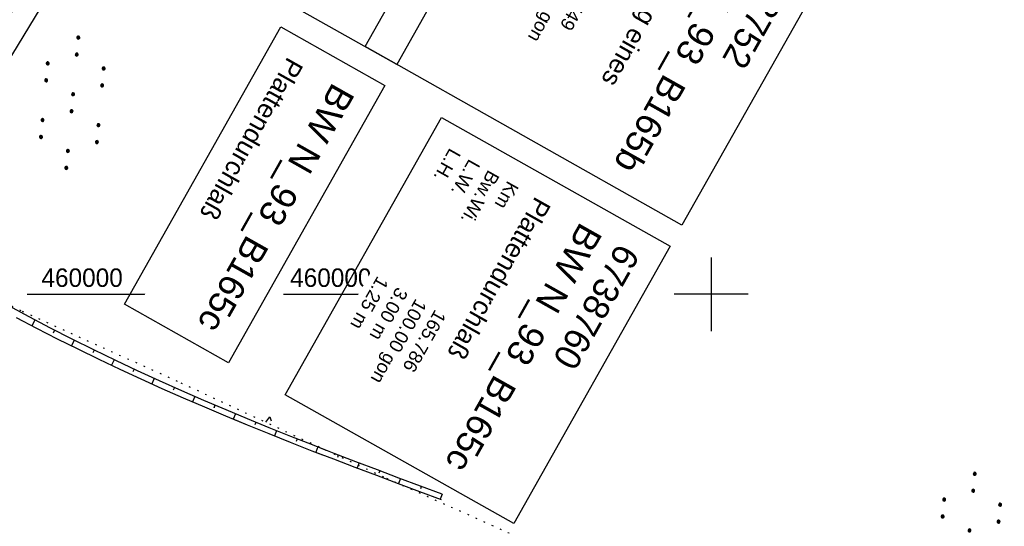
# Model space of a CAD drawing. Extents: x 509054 to 510069, y 459212 to 460305.
# Tile 62 of 66: x 509806 to 509940, y 459969 to 460037. Entities that reach past the tile are written whole.
import ezdxf

# ---------------------------------------------------------------- set-up
doc = ezdxf.new("R2010")
doc.units = 0
doc.header["$LTSCALE"] = 10
doc.header["$MEASUREMENT"] = 0
for name, pattern in [('AUSGEZOGEN', [0]), ('LT00', [0]), ('PUNKTX2_STR', [0.6, 0.1, -0.5])]:
    doc.linetypes.add(name, pattern=pattern)
doc.layers.get('0').update_dxf_attribs({"linetype": 'LT00'})
for name, color, linetype in [('--EK_BW_TEXT_A', 20, 'LT00'), ('--WASSER_GRENZE', 180, 'PUNKTX2_STR'), ('BW_TEXT_A', 20, 'AUSGEZOGEN'), ('BW_TEXT_B', 20, 'AUSGEZOGEN'), ('DFK_KATASTER', 250, 'LT00'), ('DFK_NUTZUNG', 250, 'LT00'), ('V109_BOESCH', 250, 'LT00'), ('V109_BOSCHUNG', 250, 'LT00'), ('V109_RASTER', 250, 'LT00'), ('V110_BOESCH', 250, 'LT00'), ('V110_BOSCHUNG', 250, 'LT00'), ('V110_RASTER', 250, 'LT00')]:
    doc.layers.add(name, color=color, linetype=linetype)
doc.styles.add('Beschrift', font='ARIAL.TTF')
doc.styles.get("Standard").update_dxf_attribs({"font": 'ARIAL.TTF'})

# ---------------------------------------------------------------- blocks, each defined once
blk = doc.blocks.new('SYMB7050')
at = {"color": 0, "linetype": 'ByBlock'}
blk.add_lwpolyline([(0, 0), (0, 0.093), (0.046, 0.058)], dxfattribs=at)
blk = doc.blocks.new('SYMB7110')
at = {"color": 0, "linetype": 'ByBlock'}
for p, q in [((-0.5, 0.360204), (-0.5, 0.399796)), ((-0.27, 0.360204), (-0.27, 0.399796)), ((0.27, 0.360204), (0.27, 0.399796)), ((0.5, 0.360204), (0.5, 0.399796)), ((-0.515, 0.392919), (-0.515, 0.367081)), ((-0.51, 0.362895), (-0.51, 0.397105)), ((-0.505, 0.399164), (-0.505, 0.360836)), ((-0.495, 0.399164), (-0.495, 0.360836)), ((-0.49, 0.362895), (-0.49, 0.397105)), ((-0.485, 0.392919), (-0.485, 0.367081)), ((-0.48, 0.379874), (-0.48, 0.380145)), ((-0.285, 0.392919), (-0.285, 0.367081)), ((-0.28, 0.362895), (-0.28, 0.397105)), ((-0.275, 0.399164), (-0.275, 0.360836)), ((-0.265, 0.399164), (-0.265, 0.360836)), ((-0.26, 0.362895), (-0.26, 0.397105)), ((-0.255, 0.392919), (-0.255, 0.367081)), ((-0.25, 0.379874), (-0.25, 0.380146)), ((0.255, 0.392919), (0.255, 0.367081)), ((0.26, 0.362895), (0.26, 0.397105)), ((0.265, 0.399164), (0.265, 0.360836)), ((0.275, 0.399164), (0.275, 0.360836)), ((0.28, 0.362895), (0.28, 0.397105)), ((0.285, 0.392919), (0.285, 0.367081)), ((0.29, 0.379874), (0.29, 0.380145)), ((0.485, 0.392919), (0.485, 0.367081)), ((0.49, 0.362895), (0.49, 0.397105)), ((0.495, 0.399164), (0.495, 0.360836)), ((0.505, 0.399164), (0.505, 0.360836)), ((0.51, 0.362895), (0.51, 0.397105)), ((0.515, 0.392919), (0.515, 0.367081)), ((0.52, 0.379874), (0.52, 0.380146)), ((-0.9, 0.012919), (-0.9, -0.012919)), ((-0.895, -0.017106), (-0.895, 0.017105)), ((-0.89, 0.019164), (-0.89, -0.019164)), ((-0.885, -0.019797), (-0.885, 0.019796)), ((-0.88, 0.019164), (-0.88, -0.019164)), ((-0.875, -0.017106), (-0.875, 0.017105)), ((-0.87, 0.012919), (-0.87, -0.012919)), ((-0.865, -0.000126), (-0.865, 0.000145)), ((-0.67, 0.012919), (-0.67, -0.012919)), ((-0.665, -0.017106), (-0.665, 0.017105)), ((-0.66, 0.019164), (-0.66, -0.019164)), ((-0.655, -0.019797), (-0.655, 0.019796)), ((-0.65, 0.019164), (-0.65, -0.019164)), ((-0.645, -0.017106), (-0.645, 0.017105)), ((-0.64, 0.012919), (-0.64, -0.012919)), ((-0.635, -0.000126), (-0.635, 0.000145)), ((-0.13, 0.012919), (-0.13, -0.012919)), ((-0.125, -0.017105), (-0.125, 0.017105)), ((-0.12, 0.019164), (-0.12, -0.019164)), ((-0.115, -0.019796), (-0.115, 0.019796)), ((-0.11, 0.019164), (-0.11, -0.019164)), ((-0.105, -0.017105), (-0.105, 0.017105)), ((-0.1, 0.012919), (-0.1, -0.012919)), ((-0.095, -0.000126), (-0.095, 0.000146)), ((0.1, 0.012919), (0.1, -0.012919)), ((0.105, -0.017105), (0.105, 0.017105)), ((0.11, 0.019164), (0.11, -0.019164)), ((0.115, -0.019796), (0.115, 0.019796)), ((0.12, 0.019164), (0.12, -0.019164)), ((0.125, -0.017105), (0.125, 0.017105)), ((0.13, 0.012919), (0.13, -0.012919)), ((0.135, -0.000126), (0.135, 0.000146)), ((0.64, 0.012919), (0.64, -0.012919)), ((0.645, -0.017105), (0.645, 0.017105)), ((0.65, 0.019164), (0.65, -0.019164)), ((0.655, -0.019796), (0.655, 0.019796)), ((0.66, 0.019164), (0.66, -0.019164)), ((0.665, -0.017105), (0.665, 0.017105)), ((0.67, 0.012919), (0.67, -0.012919)), ((0.675, -0.000126), (0.675, 0.000146)), ((0.87, 0.012919), (0.87, -0.012919)), ((0.875, -0.017105), (0.875, 0.017105)), ((0.88, 0.019164), (0.88, -0.019164)), ((0.885, -0.019796), (0.885, 0.019796)), ((0.89, 0.019164), (0.89, -0.019164)), ((0.895, -0.017105), (0.895, 0.017105)), ((0.9, 0.012919), (0.9, -0.012919)), ((0.905, -0.000126), (0.905, 0.000146)), ((-0.515, -0.367081), (-0.515, -0.392919)), ((-0.51, -0.397105), (-0.51, -0.362895)), ((-0.505, -0.360836), (-0.505, -0.399164)), ((-0.5, -0.399796), (-0.5, -0.360204)), ((-0.495, -0.360836), (-0.495, -0.399164)), ((-0.49, -0.397106), (-0.49, -0.362895)), ((-0.485, -0.367081), (-0.485, -0.392919)), ((-0.48, -0.380126), (-0.48, -0.379855)), ((-0.285, -0.367081), (-0.285, -0.392919)), ((-0.28, -0.397105), (-0.28, -0.362895)), ((-0.275, -0.360836), (-0.275, -0.399164)), ((-0.27, -0.399796), (-0.27, -0.360204)), ((-0.265, -0.360836), (-0.265, -0.399164)), ((-0.26, -0.397105), (-0.26, -0.362895)), ((-0.255, -0.367081), (-0.255, -0.392919)), ((-0.25, -0.380126), (-0.25, -0.379855)), ((0.255, -0.367081), (0.255, -0.392919)), ((0.26, -0.397105), (0.26, -0.362895)), ((0.265, -0.360836), (0.265, -0.399164)), ((0.27, -0.399796), (0.27, -0.360204)), ((0.275, -0.360836), (0.275, -0.399164)), ((0.28, -0.397105), (0.28, -0.362895)), ((0.285, -0.367081), (0.285, -0.392919)), ((0.29, -0.380126), (0.29, -0.379855)), ((0.485, -0.367081), (0.485, -0.392919)), ((0.49, -0.397105), (0.49, -0.362895)), ((0.495, -0.360836), (0.495, -0.399164)), ((0.5, -0.399796), (0.5, -0.360204)), ((0.505, -0.360836), (0.505, -0.399164)), ((0.51, -0.397105), (0.51, -0.362895)), ((0.515, -0.367081), (0.515, -0.392919)), ((0.52, -0.380126), (0.52, -0.379855))]:
    blk.add_line(p, q, dxfattribs=at)
for points in [[(-0.48, 0.38), (-0.481981, 0.388678), (-0.48753, 0.395637), (-0.49555, 0.399499), (-0.50445, 0.399499), (-0.51247, 0.395637), (-0.518019, 0.388678), (-0.52, 0.38), (-0.518019, 0.371322), (-0.51247, 0.364363), (-0.50445, 0.360501), (-0.49555, 0.360501), (-0.48753, 0.364363), (-0.481981, 0.371322), (-0.48, 0.38)], [(-0.25, 0.38), (-0.251981, 0.388678), (-0.25753, 0.395637), (-0.26555, 0.399499), (-0.27445, 0.399499), (-0.28247, 0.395637), (-0.288019, 0.388678), (-0.29, 0.38), (-0.288019, 0.371322), (-0.28247, 0.364363), (-0.27445, 0.360501), (-0.26555, 0.360501), (-0.25753, 0.364363), (-0.251981, 0.371322), (-0.25, 0.38)], [(0.29, 0.38), (0.288019, 0.388678), (0.28247, 0.395637), (0.27445, 0.399499), (0.26555, 0.399499), (0.25753, 0.395637), (0.251981, 0.388678), (0.25, 0.38), (0.251981, 0.371322), (0.25753, 0.364363), (0.26555, 0.360501), (0.27445, 0.360501), (0.28247, 0.364363), (0.288019, 0.371322), (0.29, 0.38)], [(0.52, 0.38), (0.518019, 0.388678), (0.51247, 0.395637), (0.50445, 0.399499), (0.495549, 0.399499), (0.48753, 0.395637), (0.481981, 0.388678), (0.48, 0.38), (0.481981, 0.371322), (0.48753, 0.364363), (0.495549, 0.360501), (0.50445, 0.360501), (0.51247, 0.364363), (0.518019, 0.371322), (0.52, 0.38)], [(-0.865, 0), (-0.866981, 0.008678), (-0.87253, 0.015637), (-0.88055, 0.019498), (-0.88945, 0.019498), (-0.89747, 0.015637), (-0.903019, 0.008678), (-0.905, 0)], [(-0.905, 0), (-0.903019, -0.008678), (-0.89747, -0.015637), (-0.88945, -0.019499), (-0.88055, -0.019499), (-0.87253, -0.015637), (-0.866981, -0.008678), (-0.865, 0)], [(-0.635, 0), (-0.636981, 0.008678), (-0.64253, 0.015637), (-0.65055, 0.019498), (-0.65945, 0.019498), (-0.66747, 0.015637), (-0.673019, 0.008678), (-0.675, 0)], [(-0.675, 0), (-0.673019, -0.008678), (-0.66747, -0.015637), (-0.65945, -0.019499), (-0.65055, -0.019499), (-0.64253, -0.015637), (-0.636981, -0.008678), (-0.635, 0)], [(-0.095, 0), (-0.096981, 0.008678), (-0.10253, 0.015637), (-0.11055, 0.019499), (-0.11945, 0.019499), (-0.12747, 0.015637), (-0.133019, 0.008678), (-0.135, 0)], [(-0.135, 0), (-0.133019, -0.008678), (-0.12747, -0.015637), (-0.11945, -0.019499), (-0.11055, -0.019499), (-0.10253, -0.015637), (-0.096981, -0.008678), (-0.095, 0)], [(0.135, 0), (0.133019, 0.008678), (0.12747, 0.015637), (0.11945, 0.019499), (0.11055, 0.019499), (0.10253, 0.015637), (0.096981, 0.008678), (0.095, 0)], [(0.095, 0), (0.096981, -0.008678), (0.10253, -0.015637), (0.11055, -0.019499), (0.11945, -0.019499), (0.12747, -0.015637), (0.133019, -0.008678), (0.135, 0)], [(0.675, 0), (0.673019, 0.008678), (0.66747, 0.015637), (0.65945, 0.019499), (0.65055, 0.019499), (0.64253, 0.015637), (0.636981, 0.008678), (0.635, 0)], [(0.635, 0), (0.636981, -0.008678), (0.64253, -0.015637), (0.65055, -0.019499), (0.65945, -0.019499), (0.66747, -0.015637), (0.673019, -0.008678), (0.675, 0)], [(0.905, 0), (0.903019, 0.008678), (0.89747, 0.015637), (0.88945, 0.019499), (0.88055, 0.019499), (0.87253, 0.015637), (0.866981, 0.008678), (0.865, 0)], [(0.865, 0), (0.866981, -0.008678), (0.87253, -0.015637), (0.88055, -0.019499), (0.88945, -0.019499), (0.89747, -0.015637), (0.903019, -0.008678), (0.905, 0)], [(-0.48, -0.38), (-0.481981, -0.371322), (-0.48753, -0.364363), (-0.49555, -0.360501), (-0.50445, -0.360501), (-0.51247, -0.364363), (-0.518019, -0.371322), (-0.52, -0.38), (-0.518019, -0.388678), (-0.51247, -0.395637), (-0.50445, -0.399499), (-0.49555, -0.399499), (-0.48753, -0.395637), (-0.481981, -0.388678), (-0.48, -0.38)], [(-0.25, -0.38), (-0.251981, -0.371322), (-0.25753, -0.364363), (-0.26555, -0.360501), (-0.27445, -0.360501), (-0.28247, -0.364363), (-0.288019, -0.371322), (-0.29, -0.38), (-0.288019, -0.388678), (-0.28247, -0.395637), (-0.27445, -0.399499), (-0.26555, -0.399499), (-0.25753, -0.395637), (-0.251981, -0.388678), (-0.25, -0.38)], [(0.29, -0.38), (0.288019, -0.371322), (0.28247, -0.364363), (0.27445, -0.360501), (0.26555, -0.360501), (0.25753, -0.364363), (0.251981, -0.371322), (0.25, -0.38), (0.251981, -0.388678), (0.25753, -0.395637), (0.26555, -0.399499), (0.27445, -0.399499), (0.28247, -0.395637), (0.288019, -0.388678), (0.29, -0.38)], [(0.52, -0.38), (0.518019, -0.371322), (0.51247, -0.364363), (0.50445, -0.360501), (0.495549, -0.360501), (0.48753, -0.364363), (0.481981, -0.371322), (0.48, -0.38), (0.481981, -0.388678), (0.48753, -0.395637), (0.495549, -0.399499), (0.50445, -0.399499), (0.51247, -0.395637), (0.518019, -0.388678), (0.52, -0.38)]]:
    blk.add_lwpolyline(points, dxfattribs=at)

msp = doc.modelspace()

# ---------------------------------------------------------------- linework, layer by layer
at = {"layer": '--WASSER_GRENZE', "ltscale": 0.2}
for p, q in [((509801.03, 460000.54), (509806.8, 459997.71)), ((509806.8, 459997.71), (509828.26, 459988.02)), ((509828.26, 459988.02), (509856.05, 459975.13)), ((509856.05, 459975.13), (509885.16, 459962.13))]:
    msp.add_line(p, q, dxfattribs=at)
at = {"layer": 'V109_BOESCH'}
for points in [[(509847.82, 459978.92), (509846.05, 459979.61), (509843.12, 459980.76), (509840.2, 459981.94), (509837.28, 459983.13), (509834.37, 459984.35), (509831.37, 459985.63), (509830.55, 459985.99)], [(509835.18, 459983.18), (509837.22, 459982.33), (509840.14, 459981.15), (509843.06, 459979.99), (509845.97, 459978.84), (509847.43, 459978.28)]]:
    msp.add_lwpolyline(points, dxfattribs=at)
at = {"layer": 'V109_BOSCHUNG'}
for p, q in [((509832.87, 459984.98), (509832.74, 459984.66)), ((509835.63, 459983.81), (509835.34, 459983.11)), ((509838.4, 459982.67), (509838.26, 459982.32)), ((509841.18, 459981.54), (509840.9, 459980.84)), ((509843.97, 459980.43), (509843.83, 459980.08)), ((509846.76, 459979.34), (509846.49, 459978.65))]:
    msp.add_line(p, q, dxfattribs=at)
at = {"layer": 'V109_RASTER'}
for p, q in [((509807.48, 460000), (509825.98, 460000)), ((509842.12, 460000), (509860.62, 460000))]:
    msp.add_line(p, q, dxfattribs=at)
at = {"layer": 'V110_BOESCH'}
for points in [[(509863.61, 459972.95), (509860.68, 459974.04), (509857.75, 459975.14), (509854.83, 459976.24), (509851.9, 459977.35), (509848.97, 459978.48), (509846.05, 459979.61), (509843.12, 459980.76), (509840.2, 459981.94), (509837.28, 459983.13), (509834.37, 459984.35), (509831.37, 459985.63), (509828.37, 459986.94), (509825.38, 459988.28), (509822.4, 459989.65), (509819.44, 459991.05), (509816.48, 459992.48), (509813.55, 459993.93), (509810.63, 459995.41), (509807.74, 459996.93), (509804.87, 459998.47)], [(509805.97, 459996.86), (509808.73, 459995.42), (509811.51, 459993.99), (509814.32, 459992.6), (509817.14, 459991.23), (509819.98, 459989.88), (509822.83, 459988.56), (509825.69, 459987.26), (509828.56, 459986), (509831.43, 459984.76), (509834.3, 459983.54), (509837.22, 459982.33), (509840.14, 459981.15), (509843.06, 459979.99), (509845.97, 459978.84), (509848.89, 459977.72), (509851.8, 459976.61), (509854.72, 459975.51), (509857.63, 459974.42), (509860.54, 459973.33), (509863.45, 459972.25)]]:
    msp.add_lwpolyline(points, dxfattribs=at)
at = {"layer": 'V110_BOSCHUNG'}
for p, q in [((509808.51, 459996.52), (509808.1, 459995.74)), ((509811.17, 459995.14), (509810.97, 459994.75)), ((509813.84, 459993.79), (509813.46, 459993.02)), ((509816.52, 459992.46), (509816.34, 459992.08)), ((509819.22, 459991.15), (509818.86, 459990.4)), ((509821.93, 459989.87), (509821.76, 459989.5)), ((509824.65, 459988.62), (509824.32, 459987.88)), ((509827.38, 459987.38), (509827.22, 459987.02)), ((509830.12, 459986.17), (509829.81, 459985.45)), ((509832.87, 459984.98), (509832.72, 459984.63)), ((509835.63, 459983.81), (509835.34, 459983.11)), ((509838.4, 459982.67), (509838.26, 459982.32)), ((509841.18, 459981.54), (509840.9, 459980.84)), ((509843.97, 459980.43), (509843.83, 459980.08)), ((509846.76, 459979.34), (509846.49, 459978.65)), ((509849.55, 459978.25), (509849.42, 459977.91)), ((509852.35, 459977.18), (509852.09, 459976.5)), ((509855.16, 459976.12), (509855.03, 459975.78)), ((509857.96, 459975.06), (509857.71, 459974.39)), ((509860.77, 459974.01), (509860.65, 459973.67)), ((509863.58, 459972.96), (509863.33, 459972.29))]:
    msp.add_line(p, q, dxfattribs=at)
at = {"layer": 'V110_RASTER'}
for p, q in [((509900, 460005), (509900, 459995)), ((509905, 460000), (509895, 460000))]:
    msp.add_line(p, q, dxfattribs=at)

# ---------------------------------------------------------------- block references
at = {"layer": 'DFK_KATASTER', "xscale": 10, "yscale": 10, "zscale": 10, "rotation": 322.6385399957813}
msp.add_blockref('SYMB7050', (509839.73, 459982.69), dxfattribs=at)
at = {"layer": 'DFK_NUTZUNG', "xscale": 10.00000000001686, "yscale": 10, "zscale": 10, "rotation": 264.7377100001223}
for p in [(509813.57, 460025.92), (509934.83, 459966.9)]:
    msp.add_blockref('SYMB7110', p, dxfattribs=at)

# ---------------------------------------------------------------- texts
at = {"layer": 'BW_TEXT_A', "insert": (509913.39, 460046.02), "char_height": 2, "attachment_point": 1, "rotation": 240.5925, "style": 'Beschrift', "bg_fill": 3, "box_fill_scale": 1.5, "bg_fill_color": 256, "bg_fill_transparency": 0}
msp.add_mtext('{\\Funir_o|c0;\\H1.75x;6738752\\fArial|b0|i0|c238|p34;\\H0.5714x;\\P\\H1.75x;BW N_93_B1\\fArial|b0|i0|c0|p34;65b\\fArial|b0|i0|c238|p34;\\W0.8;\\P\\H0.3714x;\\W1;\\P\\H1.924x;Überführung \\fArial|b0|i0|c0|p34;eines\\PFeldweges\\fArial|b0|i0|c238|p34;\\P\\H0.1999x;\\P\\pt8,16,20;\\H3.602x;K\\fArial|b0|i0|c0|p34;m^I^I\\fArial|b0|i0|c238|p34;1\\fArial|b0|i0|c0|p34;65.749\\fArial|b0|i0|c238|p34;\\PBw.Wi\\fArial|b0|i0|c0|p34;.^I^I100.00\\fArial|b0|i0|c238|p34; gon\\P\\pt16,20;\\fArial|b0|i0|c0|p34;L.W. li. ^I21.49 \\fArial|b0|i0|c238|p34;m\\fArial|b0|i0|c0|p34;\\PL.W. re. ^I21.48 m\\fArial|b0|i0|c238|p34;\\PBr. zw. d. Gel\\fArial|b0|i0|c0|p34;^I7.47\\fArial|b0|i0|c238|p34; m\\P\\pt8,20;\\fArial|b0|i0|c0|p34;L.H. li. ^I4.90\\fArial|b0|i0|c238|p34; m\\fArial|b0|i0|c0|p34;\\P\\ptz;L.H. re. ^I4.91 m}', dxfattribs=at)
at = {"layer": 'V109_RASTER', "width": 0.944}
for p in [(509808.48, 460001), (509842.12, 460001)]:
    msp.add_text(' 460000', height=2.5, rotation=-0.0012, dxfattribs=at).set_placement(p)

# ---------------------------------------------------------------- next in the draw order: linework, layer by layer
at = {"layer": '--EK_BW_TEXT_A'}
msp.add_lwpolyline([(509878.77, 460068.92), (509857.46, 460031.11), (509838.76, 460041.65), (509860.08, 460079.46)], close=True, dxfattribs=at)
at = {"layer": 'BW_TEXT_A'}
msp.add_lwpolyline([(509917.35, 460047.17), (509896.04, 460009.36), (509853.18, 460033.52), (509874.5, 460071.33)], close=True, dxfattribs=at)

# ---------------------------------------------------------------- next in the draw order: texts
at = {"layer": 'BW_TEXT_B', "insert": (509810.41, 460046.26), "char_height": 2, "width": 37.5546, "attachment_point": 1, "rotation": 238.7304, "style": 'Beschrift', "bg_fill": 3, "box_fill_scale": 1.5, "bg_fill_color": 256, "bg_fill_transparency": 0}
msp.add_mtext('\\pt20;{\\Funir_o|c0;\\H1.75x;6738760\\fArial|b0|i0|c238|p34;\\H0.5714x;\\P\\ptz;\\H1.75x;BW N_93_B1\\fArial|b0|i0|c0|p34;65c\\fArial|b0|i0|c238|p34;\\W0.8;\\P\\H0.3714x;\\W1;\\P\\fArial|b0|i0|c0|p34;\\H1.924x;Plattendurchlaß\\fArial|b0|i0|c238|p34;\\W0.9;\\P\\H0.1999x;\\W1;\\P\\pt8,20;\\H3.602x;K\\fArial|b0|i0|c0|p34;m^I^I\\fArial|b0|i0|c238|p34;1\\fArial|b0|i0|c0|p34;65.786\\fArial|b0|i0|c238|p34;\\PBw.Wi\\fArial|b0|i0|c0|p34;.^I^I100.00\\fArial|b0|i0|c238|p34; gon\\PL.W.^I\\fArial|b0|i0|c0|p34;                 3.00 \\fArial|b0|i0|c238|p34;m\\P\\fArial|b0|i0|c0|p34;L.H.^I                 1.25 m}', dxfattribs=at)

# ---------------------------------------------------------------- next in the draw order: linework, layer by layer
at = {"layer": 'BW_TEXT_B'}
msp.add_lwpolyline([(509814.41, 460047.28), (509792.06, 460010.47), (509761.74, 460028.88), (509784.09, 460065.69)], close=True, dxfattribs=at)

# ---------------------------------------------------------------- next in the draw order: texts
at = {"layer": 'BW_TEXT_A', "insert": (509890.46, 460005.34), "char_height": 2, "width": 37.5546, "attachment_point": 1, "rotation": 240.5925, "style": 'Beschrift', "bg_fill": 3, "box_fill_scale": 1.5, "bg_fill_color": 256, "bg_fill_transparency": 0}
msp.add_mtext('\\pt20;{\\Funir_o|c0;\\H1.75x;6738760\\fArial|b0|i0|c238|p34;\\H0.5714x;\\P\\ptz;\\H1.75x;BW N_93_B1\\fArial|b0|i0|c0|p34;65c\\fArial|b0|i0|c238|p34;\\W0.8;\\P\\H0.3714x;\\W1;\\P\\fArial|b0|i0|c0|p34;\\H1.924x;Plattendurchlaß\\fArial|b0|i0|c238|p34;\\W0.9;\\P\\H0.1999x;\\W1;\\P\\pt8,20;\\H3.602x;K\\fArial|b0|i0|c0|p34;m^I^I\\fArial|b0|i0|c238|p34;1\\fArial|b0|i0|c0|p34;65.786\\fArial|b0|i0|c238|p34;\\PBw.Wi\\fArial|b0|i0|c0|p34;.^I^I100.00\\fArial|b0|i0|c238|p34; gon\\PL.W.^I\\fArial|b0|i0|c0|p34;                 3.00 \\fArial|b0|i0|c238|p34;m\\P\\fArial|b0|i0|c0|p34;L.H.^I                 1.25 m}', dxfattribs=at)

# ---------------------------------------------------------------- next in the draw order: linework, layer by layer
at = {"layer": '--EK_BW_TEXT_A'}
msp.add_lwpolyline([(509855.85, 460028.24), (509834.7, 459990.73), (509820.62, 459998.66), (509841.77, 460036.18)], close=True, dxfattribs=at)
at = {"layer": 'BW_TEXT_A'}
msp.add_lwpolyline([(509894.43, 460006.5), (509873.28, 459968.98), (509842.38, 459986.4), (509863.53, 460023.91)], close=True, dxfattribs=at)

# ---------------------------------------------------------------- next in the draw order: texts
at = {"layer": '--EK_BW_TEXT_A', "insert": (509851.88, 460027.09), "char_height": 2, "width": 37.5546, "attachment_point": 1, "rotation": 240.5925, "style": 'Beschrift', "bg_fill": 3, "box_fill_scale": 1.5, "bg_fill_color": 256, "bg_fill_transparency": 0}
msp.add_mtext('\\pt20;{\\fArial|b0|i0|c238|p34;\\H1.7499x;BW N_93_B1\\fArial|b0|i0|c0|p34;65c\\fArial|b0|i0|c238|p34;\\W0.8;\\P\\ptz;\\H0.3714x;\\W1;\\P\\fArial|b0|i0|c0|p34;\\H1.924x;Plattendurchlaß}', dxfattribs=at)

doc.saveas('drawing.dxf')
